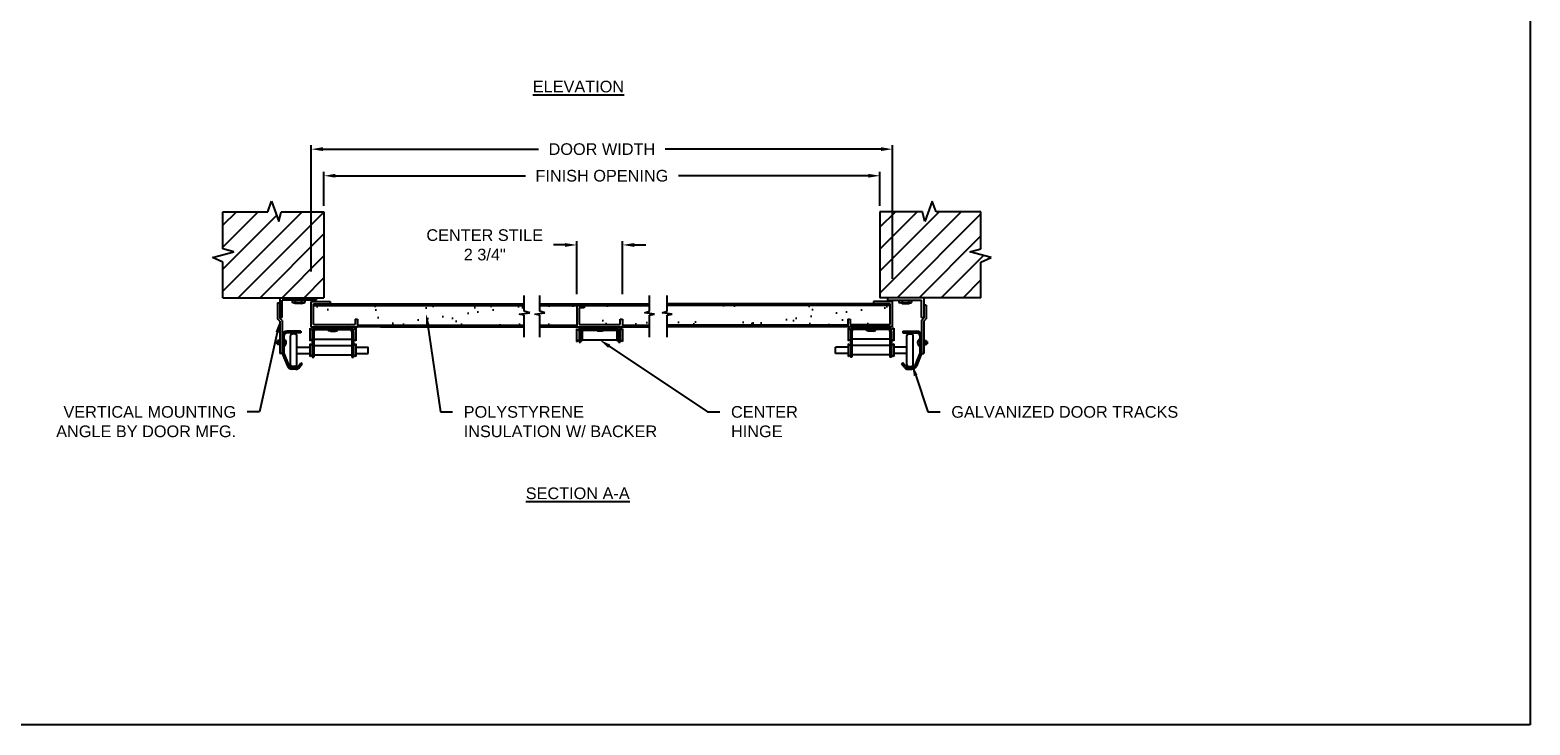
# Model space of a CAD drawing. Header units: inches. Extents: x 168.8 to 189.1, y 234.4 to 247.7.
# Tile 3 of 7: x 177 to 189.1, y 234.4 to 240. Entities that reach past the tile are written whole.
import ezdxf
from ezdxf import colors
from ezdxf.entities.mleader import LeaderData, LeaderLine
from ezdxf.math import Vec2, Vec3

# ---------------------------------------------------------------- set-up
doc = ezdxf.new("R2010")
doc.units = ezdxf.units.IN
doc.header["$LTSCALE"] = 0.25
doc.header["$MEASUREMENT"] = 0
for name, color, linetype in [('402', 7, 'Continuous'), ('ANNOTATIONS', 1, 'Continuous'), ('MANUAL PU', 7, 'Continuous')]:
    doc.layers.add(name, color=color, linetype=linetype)
doc.styles.add('ARIAL', font='arial.ttf', dxfattribs={"height": 0.09375})
doc.dimstyles.new('STANDARD$0', dxfattribs={"dimtxt": 0.09375, "dimasz": 0.09375, "dimexe": 0.03125, "dimexo": 0.046875, "dimgap": 0.09, "dimtad": 0, "dimtih": 1, "dimtoh": 1, "dimdec": 4, "dimzin": 0, "dimdsep": 46, "dimtxsty": 'ARIAL', "dimcen": 0.09, "dimadec": 0, "dimazin": 0, "dimtfac": 1, "dimtdec": 4, "dimtofl": 0, "dimtmove": 0, "dimatfit": 1, "dimfxl": 1, "dimtolj": 1, "dimtzin": 0, "dimarcsym": 0})

# ---------------------------------------------------------------- blocks, each defined once
blk = doc.blocks.new('*D5')
at = {"layer": 'ANNOTATIONS', "color": 0, "lineweight": -2, "transparency": 16777216}
for p, q in [((179.353, 238.622), (179.353, 238.896)), ((183.827, 238.622), (183.827, 238.896)), ((179.446, 238.864), (180.974, 238.864)), ((183.733, 238.864), (182.205, 238.864))]:
    blk.add_line(p, q, dxfattribs=at)
at = {"layer": 'ANNOTATIONS', "color": 0, "transparency": 16777216}
for points in [[(179.446, 238.88), (179.446, 238.849), (179.353, 238.864)], [(183.733, 238.88), (183.733, 238.849), (183.827, 238.864)]]:
    blk.add_solid(points, dxfattribs=at)
at = {"layer": 'defpoints', "color": 0, "transparency": 16777216}
for p in [(183.827, 238.864), (179.353, 238.575), (183.827, 238.575)]:
    blk.add_point(p, dxfattribs=at)
at = {"layer": 'ANNOTATIONS', "color": 0, "transparency": 16777216, "insert": (181.59, 238.864), "char_height": 0.09375, "attachment_point": 5, "style": 'ARIAL'}
blk.add_mtext('\\A1;FINISH OPENING', dxfattribs=at)
blk = doc.blocks.new('*D6')
at = {"layer": 'ANNOTATIONS', "color": 0, "lineweight": -2, "transparency": 16777216}
for p, q in [((179.251, 238.094), (179.251, 239.11)), ((179.345, 239.078), (181.081, 239.078)), ((183.835, 239.078), (182.099, 239.078)), ((183.928, 238.034), (183.928, 239.11))]:
    blk.add_line(p, q, dxfattribs=at)
at = {"layer": 'ANNOTATIONS', "color": 0, "transparency": 16777216}
for points in [[(179.345, 239.094), (179.345, 239.063), (179.251, 239.078)], [(183.835, 239.094), (183.835, 239.063), (183.928, 239.078)]]:
    blk.add_solid(points, dxfattribs=at)
at = {"layer": 'defpoints', "color": 0, "transparency": 16777216}
for p in [(179.251, 239.078), (179.251, 238.047), (183.928, 237.987)]:
    blk.add_point(p, dxfattribs=at)
at = {"layer": 'ANNOTATIONS', "color": 0, "transparency": 16777216, "insert": (181.59, 239.078), "char_height": 0.09375, "attachment_point": 5, "style": 'ARIAL'}
blk.add_mtext('\\A1;DOOR WIDTH', dxfattribs=at)
blk = doc.blocks.new('*D8')
at = {"layer": 'ANNOTATIONS', "color": 0, "lineweight": -2, "transparency": 16777216}
for p, q in [((181.293, 238.308), (181.2, 238.308)), ((181.387, 237.912), (181.387, 238.339)), ((181.756, 237.912), (181.756, 238.339)), ((181.85, 238.308), (181.943, 238.308))]:
    blk.add_line(p, q, dxfattribs=at)
at = {"layer": 'ANNOTATIONS', "color": 0, "transparency": 16777216}
for points in [[(181.293, 238.323), (181.293, 238.292), (181.387, 238.308)], [(181.85, 238.323), (181.85, 238.292), (181.756, 238.308)]]:
    blk.add_solid(points, dxfattribs=at)
at = {"layer": 'defpoints', "color": 0, "transparency": 16777216}
for p in [(181.756, 238.308), (181.387, 237.865), (181.756, 237.865)]:
    blk.add_point(p, dxfattribs=at)
at = {"layer": 'ANNOTATIONS', "color": 0, "transparency": 16777216, "insert": (180.647, 238.308), "char_height": 0.09375, "attachment_point": 5, "style": 'ARIAL'}
blk.add_mtext('\\A1;CENTER STILE \\P2 3/4"', dxfattribs=at)

msp = doc.modelspace()

# ---------------------------------------------------------------- hatches: boundary and pattern name
at = {"layer": '402'}
h = msp.add_hatch(dxfattribs=at)
h.set_pattern_fill('AR-SAND', color=256, scale=0.15)
h.set_pattern_definition([(37.5, (0, 0), (-0.009449, 0.28902357), [0, -0.228, 0, -0.255, 0, -0.24375]), (7.5, (0, 0), (0.2654665, 0.4233219), [0, -0.123, 0, -0.2055, 0, -0.07875]), (327.5, (-0.1845, 0), (0.46712128, 0.00084886), [0, -0.075, 0, -0.27, 0, -0.3525]), (317.5, (-0.1845, 0), (0.450919, 0.13165133), [0, -0.0375, 0, -0.177, 0, -0.2025])])
h.paths.add_polyline_path([(180.96514, 237.74211), (180.92446, 237.75072), (181.01055, 237.7629), (180.96514, 237.77418), (180.96514, 237.82057), (179.26991, 237.82057), (179.26991, 237.66774), (179.60376, 237.66774), (179.60376, 237.7114), (179.62284, 237.7114), (179.62284, 237.66138), (180.96514, 237.66138)])
h.paths.add_polyline_path([(183.90942, 237.82057), (182.11383, 237.82057), (182.11383, 237.77418), (182.07389, 237.7629), (182.15452, 237.75072), (182.11383, 237.74211), (182.11383, 237.66138), (183.56777, 237.66138), (183.56777, 237.7114), (183.58684, 237.7114), (183.58684, 237.66774), (183.90942, 237.66774)])
h.paths.add_polyline_path([(181.97171, 237.74211), (182.01239, 237.75072), (181.93177, 237.7629), (181.97171, 237.77418), (181.97171, 237.82057), (181.44678, 237.82057), (181.44678, 237.80149), (181.40621, 237.80149), (181.40621, 237.66774), (181.73679, 237.66774), (181.73679, 237.7114), (181.75586, 237.7114), (181.75586, 237.66138), (181.97171, 237.66138)])
h.paths.add_polyline_path([(181.38713, 237.82057), (181.09174, 237.82057), (181.09174, 237.77418), (181.13168, 237.7629), (181.05106, 237.75072), (181.09174, 237.74211), (181.09174, 237.66138), (181.38713, 237.66138)])
at = {"layer": 'MANUAL PU'}
h = msp.add_hatch(dxfattribs=at)
h.set_pattern_fill('ANSI31', color=256)
h.paths.add_polyline_path([(179.35256, 238.57545), (179.0083, 238.57545), (178.99069, 238.49533), (178.93224, 238.66046), (178.90041, 238.57545), (178.54078, 238.57545), (178.53881, 238.57348), (178.53881, 238.27635), (178.62829, 238.25323), (178.45585, 238.20647), (178.53881, 238.16846), (178.53881, 237.88249), (179.35256, 237.88249)])
h.paths.add_polyline_path([(184.64053, 238.16846), (184.72349, 238.20647), (184.55105, 238.25323), (184.64053, 238.27635), (184.64053, 238.57348), (184.63856, 238.57545), (184.27893, 238.57545), (184.2471, 238.66046), (184.18865, 238.49533), (184.17104, 238.57545), (183.82678, 238.57545), (183.82678, 237.88249), (184.64053, 237.88249)])

# ---------------------------------------------------------------- linework, layer by layer
at = {"layer": '402'}
for p, q in [((178.90041, 238.57545), (178.93224, 238.66046)), ((178.93224, 238.66046), (178.99069, 238.49533)), ((184.2471, 238.66046), (184.18865, 238.49533)), ((184.27893, 238.57545), (184.2471, 238.66046)), ((178.53881, 238.57545), (178.90041, 238.57545)), ((178.53881, 238.27635), (178.53881, 238.57545)), ((178.53881, 238.57348), (178.54078, 238.57545)), ((178.99069, 238.49533), (179.0083, 238.57545)), ((179.0083, 238.57545), (179.35256, 238.57545)), ((179.35256, 238.57545), (179.35256, 237.88249)), ((183.82678, 238.57545), (183.82678, 237.88249)), ((184.17104, 238.57545), (183.82678, 238.57545)), ((184.18865, 238.49533), (184.17104, 238.57545)), ((184.64053, 238.57545), (184.27893, 238.57545)), ((184.64053, 238.57348), (184.63856, 238.57545)), ((184.64053, 238.27635), (184.64053, 238.57545)), ((178.45585, 238.20647), (178.62829, 238.25323)), ((178.53881, 238.16846), (178.45585, 238.20647)), ((178.62829, 238.25323), (178.53881, 238.27635)), ((178.53881, 237.88249), (178.53881, 238.16846)), ((184.55105, 238.25323), (184.64053, 238.27635)), ((184.72349, 238.20647), (184.55105, 238.25323)), ((184.64053, 238.16846), (184.72349, 238.20647)), ((184.64053, 237.88249), (184.64053, 238.16846)), ((178.53881, 237.88249), (179.35256, 237.88249)), ((178.9793, 237.84281), (178.9793, 237.71446)), ((178.9793, 237.84281), (178.99837, 237.84281)), ((178.99837, 237.88249), (178.99837, 237.71896)), ((179.29082, 237.86342), (179.01745, 237.86342)), ((179.01745, 237.72355), (179.01745, 237.86342)), ((179.09691, 237.86342), (179.09691, 237.84434)), ((179.19863, 237.84434), (179.09691, 237.84434)), ((179.12234, 237.83799), (179.09691, 237.84434)), ((179.12234, 237.86342), (179.12234, 237.84434)), ((179.1732, 237.83799), (179.12234, 237.83799)), ((179.1732, 237.86342), (179.1732, 237.84434)), ((179.1732, 237.83799), (179.19863, 237.84434)), ((179.19863, 237.86342), (179.19863, 237.84434)), ((179.25084, 237.8521), (179.40342, 237.8521)), ((179.25084, 237.64867), (179.25084, 237.8521)), ((179.26991, 237.83303), (180.96514, 237.83303)), ((179.26991, 237.66774), (179.26991, 237.83303)), ((179.26991, 237.82057), (180.96514, 237.82057)), ((179.29082, 237.88249), (179.29082, 237.86342)), ((179.40342, 237.8521), (179.40342, 237.83303)), ((180.96514, 237.77418), (180.96514, 237.90217)), ((181.09174, 237.77418), (181.09174, 237.90217)), ((181.09174, 237.83303), (181.97171, 237.83303)), ((181.09174, 237.82057), (181.97171, 237.82057)), ((181.38713, 237.82057), (181.38713, 237.64867)), ((181.44678, 237.82057), (181.44678, 237.80149)), ((181.97171, 237.77418), (181.97171, 237.90217)), ((182.11383, 237.77418), (182.11383, 237.90217)), ((183.90942, 237.83303), (182.11383, 237.83303)), ((183.90942, 237.82057), (182.11383, 237.82057)), ((183.9285, 237.8521), (183.77592, 237.8521)), ((183.77592, 237.8521), (183.77592, 237.83303)), ((184.64053, 237.88249), (183.82678, 237.88249)), ((183.88852, 237.88249), (183.88852, 237.86342)), ((183.88852, 237.86342), (184.16189, 237.86342)), ((183.9285, 237.64867), (183.9285, 237.8521)), ((183.98071, 237.86342), (183.98071, 237.84434)), ((183.98071, 237.84434), (184.08242, 237.84434)), ((184.00614, 237.83799), (183.98071, 237.84434)), ((184.00614, 237.86342), (184.00614, 237.84434)), ((184.00614, 237.83799), (184.057, 237.83799)), ((184.057, 237.86342), (184.057, 237.84434)), ((184.057, 237.83799), (184.08242, 237.84434)), ((184.08242, 237.86342), (184.08242, 237.84434)), ((184.16189, 237.72355), (184.16189, 237.86342)), ((184.18096, 237.88249), (184.18096, 237.7186)), ((184.20004, 237.8237), (184.18096, 237.8237)), ((184.20004, 237.8237), (184.20004, 237.71411)), ((178.99837, 237.69539), (178.9793, 237.71446)), ((179.01745, 237.72355), (178.99837, 237.72355)), ((179.01745, 237.69988), (178.99837, 237.71896)), ((178.99837, 237.69539), (178.99837, 237.43578)), ((179.01745, 237.69988), (179.01745, 237.43578)), ((179.62284, 237.7114), (179.62284, 237.64867)), ((180.92446, 237.75072), (181.01055, 237.7629)), ((180.96514, 237.74211), (180.92446, 237.75072)), ((181.01055, 237.7629), (180.96514, 237.77418)), ((180.96514, 237.56602), (180.96514, 237.74211)), ((181.05106, 237.75072), (181.13168, 237.7629)), ((181.09174, 237.74211), (181.05106, 237.75072)), ((181.13168, 237.7629), (181.09174, 237.77418)), ((181.09174, 237.56602), (181.09174, 237.74211)), ((181.40621, 237.80149), (181.40621, 237.66774)), ((181.44678, 237.80149), (181.40621, 237.80149)), ((181.75586, 237.7114), (181.75586, 237.64867)), ((181.93177, 237.7629), (181.97171, 237.77418)), ((182.01239, 237.75072), (181.93177, 237.7629)), ((181.97171, 237.74211), (182.01239, 237.75072)), ((181.97171, 237.56602), (181.97171, 237.74211)), ((182.07389, 237.7629), (182.11383, 237.77418)), ((182.15452, 237.75072), (182.07389, 237.7629)), ((182.11383, 237.74211), (182.15452, 237.75072)), ((182.11383, 237.56602), (182.11383, 237.74211)), ((183.56777, 237.7114), (183.56777, 237.64867)), ((183.58684, 237.7114), (183.58684, 237.66774)), ((184.16189, 237.72355), (184.18096, 237.72355)), ((184.16189, 237.69953), (184.18096, 237.7186)), ((184.16189, 237.69953), (184.16189, 237.43578)), ((184.18096, 237.69503), (184.20004, 237.71411)), ((184.18096, 237.69503), (184.18096, 237.43578)), ((179.03016, 237.57564), (179.03016, 237.43823)), ((179.16755, 237.61379), (179.05559, 237.61379)), ((179.16755, 237.60107), (179.05559, 237.60107)), ((179.08454, 237.3436), (179.08454, 237.57882)), ((179.12268, 237.59154), (179.09725, 237.59154)), ((179.13539, 237.3436), (179.13539, 237.57882)), ((179.16755, 237.61379), (179.16755, 237.60107)), ((179.23978, 237.63933), (179.23978, 237.53761)), ((179.23978, 237.63933), (179.26162, 237.62477)), ((179.25084, 237.64867), (179.62284, 237.64867)), ((179.25885, 237.61052), (179.25885, 237.40399)), ((179.26991, 237.66774), (179.60376, 237.66774)), ((179.27157, 237.61052), (179.27157, 237.40399)), ((179.27731, 237.62661), (179.38723, 237.62661)), ((179.297, 237.63595), (179.55164, 237.63595)), ((179.38723, 237.63595), (179.38723, 237.62012)), ((179.38723, 237.62012), (179.46141, 237.62012)), ((179.40577, 237.61549), (179.38723, 237.62012)), ((179.40577, 237.63595), (179.40577, 237.62012)), ((179.40577, 237.61549), (179.44287, 237.61549)), ((179.44287, 237.63595), (179.44287, 237.62012)), ((179.44287, 237.61549), (179.46141, 237.62012)), ((179.46141, 237.63595), (179.46141, 237.62012)), ((179.46141, 237.62661), (179.57134, 237.62661)), ((179.57707, 237.61052), (179.57707, 237.40399)), ((179.58703, 237.62477), (179.60886, 237.63933)), ((179.58979, 237.61052), (179.58979, 237.40399)), ((179.60886, 237.63933), (179.60886, 237.53761)), ((179.62284, 237.66138), (180.96514, 237.66138)), ((179.80919, 237.64867), (180.96514, 237.64867)), ((181.09174, 237.66138), (181.38713, 237.66138)), ((181.09174, 237.64867), (181.97171, 237.64867)), ((181.38678, 237.63403), (181.38678, 237.53232)), ((181.38678, 237.63403), (181.40586, 237.62132)), ((181.40586, 237.64867), (181.40586, 237.52596)), ((181.40621, 237.66774), (181.73679, 237.66774)), ((181.41857, 237.63595), (181.41857, 237.52596)), ((181.41857, 237.63595), (181.72407, 237.63595)), ((181.41857, 237.62768), (181.43129, 237.62768)), ((181.43129, 237.62768), (181.43129, 237.53867)), ((181.43129, 237.62132), (181.53894, 237.62132)), ((181.53605, 237.63595), (181.53605, 237.62204)), ((181.53605, 237.62204), (181.61023, 237.62204)), ((181.55459, 237.61741), (181.53605, 237.62204)), ((181.55459, 237.63595), (181.55459, 237.62204)), ((181.55459, 237.61741), (181.59169, 237.61741)), ((181.59169, 237.63595), (181.59169, 237.62204)), ((181.59169, 237.61741), (181.61023, 237.62204)), ((181.60734, 237.62132), (181.71136, 237.62132)), ((181.61023, 237.63595), (181.61023, 237.62204)), ((181.71136, 237.62768), (181.71136, 237.53867)), ((181.71136, 237.62768), (181.72407, 237.62768)), ((181.72407, 237.63595), (181.72407, 237.52596)), ((181.73679, 237.64867), (181.73679, 237.52596)), ((181.75586, 237.63403), (181.73679, 237.62132)), ((181.75586, 237.66138), (181.97171, 237.66138)), ((181.75586, 237.63403), (181.75586, 237.53232)), ((183.56777, 237.66138), (182.11383, 237.66138)), ((183.9285, 237.64867), (183.56777, 237.64867)), ((183.57048, 237.63933), (183.57048, 237.53761)), ((183.59231, 237.62477), (183.57048, 237.63933)), ((183.58955, 237.61052), (183.58955, 237.40399)), ((183.60227, 237.61052), (183.60227, 237.40399)), ((183.71792, 237.62661), (183.608, 237.62661)), ((183.88234, 237.63595), (183.6277, 237.63595)), ((183.73647, 237.61549), (183.71792, 237.62012)), ((183.79211, 237.62012), (183.71792, 237.62012)), ((183.73647, 237.63595), (183.73647, 237.62012)), ((183.77356, 237.61549), (183.73647, 237.61549)), ((183.77356, 237.63595), (183.77356, 237.62012)), ((183.77356, 237.61549), (183.79211, 237.62012)), ((183.79211, 237.63595), (183.79211, 237.62012)), ((183.90203, 237.62661), (183.79211, 237.62661)), ((183.90777, 237.61052), (183.90777, 237.40399)), ((183.93956, 237.63933), (183.92048, 237.62661)), ((183.92048, 237.61052), (183.92048, 237.40399)), ((183.93956, 237.63933), (183.93956, 237.53761)), ((184.01179, 237.61379), (184.12375, 237.61379)), ((184.01179, 237.61379), (184.01179, 237.60107)), ((184.01179, 237.60107), (184.12375, 237.60107)), ((184.04394, 237.3436), (184.04394, 237.57882)), ((184.05666, 237.59154), (184.08209, 237.59154)), ((184.0948, 237.3436), (184.0948, 237.57882)), ((184.14918, 237.57564), (184.14918, 237.43823)), ((178.97294, 237.5316), (178.97294, 237.51253)), ((178.9793, 237.5316), (178.97294, 237.5316)), ((178.9793, 237.51253), (178.97294, 237.51253)), ((178.9793, 237.53796), (178.9793, 237.50617)), ((178.99837, 237.53796), (178.9793, 237.53796)), ((178.99837, 237.52842), (178.9793, 237.52842)), ((178.99837, 237.51571), (178.9793, 237.51571)), ((178.99837, 237.50617), (178.9793, 237.50617)), ((179.13539, 237.48664), (179.23978, 237.48664)), ((179.23978, 237.53761), (179.25885, 237.55032)), ((179.23978, 237.51207), (179.23978, 237.41035)), ((179.23978, 237.51207), (179.25885, 237.49935)), ((179.27157, 237.55032), (179.57707, 237.55032)), ((179.27157, 237.49935), (179.57707, 237.49935)), ((179.58979, 237.55032), (179.60886, 237.53761)), ((179.58979, 237.49935), (179.60886, 237.51207)), ((179.60886, 237.51207), (179.60886, 237.41035)), ((179.60886, 237.48664), (179.70906, 237.48664)), ((181.38678, 237.53232), (181.40586, 237.54503)), ((181.40586, 237.52596), (181.41857, 237.52596)), ((181.41857, 237.53867), (181.43129, 237.53867)), ((181.43129, 237.54503), (181.71136, 237.54503)), ((181.71136, 237.53867), (181.72407, 237.53867)), ((181.72407, 237.52596), (181.73679, 237.52596)), ((181.73679, 237.54503), (181.75586, 237.53232)), ((183.57048, 237.48664), (183.47028, 237.48664)), ((183.58955, 237.55032), (183.57048, 237.53761)), ((183.58955, 237.49935), (183.57048, 237.51207)), ((183.57048, 237.51207), (183.57048, 237.41035)), ((183.90777, 237.55032), (183.60227, 237.55032)), ((183.90777, 237.49935), (183.60227, 237.49935)), ((183.93956, 237.53761), (183.92048, 237.55032)), ((183.93956, 237.51207), (183.92048, 237.49935)), ((183.93956, 237.51207), (183.93956, 237.41035)), ((184.04394, 237.48664), (183.93956, 237.48664)), ((184.18096, 237.53796), (184.20004, 237.53796)), ((184.18096, 237.52842), (184.20004, 237.52842)), ((184.18096, 237.51571), (184.20004, 237.51571)), ((184.18096, 237.50617), (184.20004, 237.50617)), ((184.20004, 237.53796), (184.20004, 237.50617)), ((184.20004, 237.5316), (184.20639, 237.5316)), ((184.20004, 237.51253), (184.20639, 237.51253)), ((184.20639, 237.5316), (184.20639, 237.51253)), ((179.01745, 237.43578), (178.99837, 237.43578)), ((179.01745, 237.43578), (179.05871, 237.33261)), ((179.03016, 237.43823), (179.07052, 237.33733)), ((179.1258, 237.32135), (179.09413, 237.32135)), ((179.12268, 237.33088), (179.09725, 237.33088)), ((179.13539, 237.43578), (179.23978, 237.43578)), ((179.14596, 237.33128), (179.16755, 237.35937)), ((179.15605, 237.32353), (179.17763, 237.35163)), ((179.16755, 237.35937), (179.17763, 237.35163)), ((179.23978, 237.41035), (179.25885, 237.42306)), ((179.25885, 237.40399), (179.27157, 237.40399)), ((179.27157, 237.42306), (179.57707, 237.42306)), ((179.57707, 237.40399), (179.58979, 237.40399)), ((179.58979, 237.42306), (179.60886, 237.41035)), ((179.60886, 237.43578), (179.70906, 237.43578)), ((183.57048, 237.43578), (183.47028, 237.43578)), ((183.58955, 237.42306), (183.57048, 237.41035)), ((183.60227, 237.40399), (183.58955, 237.40399)), ((183.90777, 237.42306), (183.60227, 237.42306)), ((183.92048, 237.40399), (183.90777, 237.40399)), ((183.93956, 237.41035), (183.92048, 237.42306)), ((184.04394, 237.43578), (183.93956, 237.43578)), ((184.01179, 237.35937), (184.00171, 237.35163)), ((184.02329, 237.32353), (184.00171, 237.35163)), ((184.03338, 237.33128), (184.01179, 237.35937)), ((184.05354, 237.32135), (184.08521, 237.32135)), ((184.05666, 237.33088), (184.08209, 237.33088)), ((184.14918, 237.43823), (184.10882, 237.33733)), ((184.16189, 237.43578), (184.12062, 237.33261)), ((184.16189, 237.43578), (184.18096, 237.43578)), ((179.1258, 237.30863), (179.09413, 237.30863)), ((184.05354, 237.30863), (184.08521, 237.30863))]:
    msp.add_line(p, q, dxfattribs=at)
at = {"layer": '402', "linetype": 'Continuous'}
for p, q in [((183.90942, 237.66774), (183.90942, 237.83303)), ((179.60376, 237.7114), (179.62284, 237.7114)), ((179.60376, 237.7114), (179.60376, 237.66774)), ((181.73679, 237.7114), (181.75586, 237.7114)), ((181.73679, 237.66774), (181.73679, 237.7114)), ((183.56777, 237.7114), (183.58684, 237.7114)), ((179.80919, 237.64867), (179.62284, 237.64867)), ((183.56777, 237.64867), (182.11383, 237.64867)), ((183.58684, 237.66774), (183.90942, 237.66774)), ((183.71792, 237.62012), (183.71792, 237.63595)), ((179.70906, 237.43578), (179.70906, 237.48664)), ((183.47028, 237.43578), (183.47028, 237.48664))]:
    msp.add_line(p, q, dxfattribs=at)
at = {"layer": '402'}
for centre, radius, start, end in [((179.05559, 237.57564), 0.03814, 90, 180), ((179.05559, 237.57564), 0.02543, 90, 180), ((179.09725, 237.57882), 0.01271, 90, 180), ((179.12268, 237.57882), 0.01271, 0, 90), ((179.297, 237.61052), 0.03814, 90, 180), ((179.297, 237.61052), 0.02543, 90, 180), ((179.55164, 237.61052), 0.03814, 0, 90), ((179.55164, 237.61052), 0.02543, 0, 90), ((183.6277, 237.61052), 0.03814, 90, 180), ((183.6277, 237.61052), 0.02543, 90, 180), ((183.88234, 237.61052), 0.03814, 0, 90), ((183.88234, 237.61052), 0.02543, 0, 90), ((184.05666, 237.57882), 0.01271, 90, 180), ((184.08209, 237.57882), 0.01271, 0, 90), ((184.12375, 237.57564), 0.03814, 0, 90), ((184.12375, 237.57564), 0.02543, 0, 90), ((179.02274, 237.52206), 0.02649, 286.260205, 73.739795), ((184.15659, 237.52206), 0.02649, 106.260205, 253.739795), ((179.09413, 237.34678), 0.03814, 201.801409, 270), ((179.09413, 237.34678), 0.02543, 201.801409, 270), ((179.09725, 237.3436), 0.01271, 180, 270), ((179.12268, 237.3436), 0.01271, 270, 0), ((179.1258, 237.34678), 0.02543, 270, 322.462874), ((179.1258, 237.34678), 0.03814, 270, 322.462874), ((184.05354, 237.34678), 0.03814, 217.537126, 270), ((184.05354, 237.34678), 0.02543, 217.537126, 270), ((184.05666, 237.3436), 0.01271, 180, 270), ((184.08209, 237.3436), 0.01271, 270, 0), ((184.08521, 237.34678), 0.02543, 270, 338.198591), ((184.08521, 237.34678), 0.03814, 270, 338.198591)]:
    msp.add_arc(centre, radius, start, end, dxfattribs=at)
at = {"layer": 'defpoints'}
msp.add_lwpolyline([(189.05875, 234.44685), (168.77187, 234.44685), (168.77187, 247.18196), (189.05875, 247.18196)], close=True, dxfattribs=at)

# ---------------------------------------------------------------- texts
at = {"layer": 'ANNOTATIONS', "char_height": 0.09375, "attachment_point": 2, "style": 'ARIAL'}
for s, insert, width in [('{\\LELEVATION}', (181.40115, 239.62859), 3.0834986), ('{\\LSECTION A-A}', (181.39525, 236.35718), 1.3823677)]:
    msp.add_mtext(s, dxfattribs=dict(at, insert=insert, width=width))

# ---------------------------------------------------------------- dimensions: what is measured, and where the dimension line sits
at = {"layer": 'ANNOTATIONS'}
for base, p1, p2, text, picture, middle in [((179.25084, 239.07839), (183.9285, 237.98738), (179.25084, 238.04698), 'DOOR WIDTH', '*D6', (181.58967, 239.07839)), ((183.82678, 238.86445), (179.35256, 238.57545), (183.82678, 238.57545), 'FINISH OPENING', '*D5', (181.58967, 238.86445))]:
    dim = msp.add_linear_dim(base=base, p1=p1, p2=p2, text=text, dimstyle='STANDARD$0', dxfattribs=at)
    dim.commit()
    dim.dimension.update_dxf_attribs({"geometry": picture, "text_midpoint": middle})
dim = msp.add_linear_dim(base=(181.75586, 238.30771), p1=(181.38713, 237.86482), p2=(181.75586, 237.86482), text='CENTER STILE \\P2 3/4"', dimstyle='STANDARD$0', dxfattribs=at)
dim.commit()
dim.dimension.update_dxf_attribs({"geometry": '*D8', "text_midpoint": (180.64702, 238.30771), "dimtype": 160})

# ---------------------------------------------------------------- leaders
ml = msp.add_multileader_mtext('Standard', dxfattribs=at)
ml.set_content('VERTICAL MOUNTING ANGLE BY DOOR MFG.', color=256, style='ARIAL')
ml.set_leader_properties()
ml.build(insert=Vec2(0, 0))
ml.multileader.update_dxf_attribs({"dogleg_length": 0.36, "arrow_head_size": 0.09375})
ctx = ml.context
ctx.base_point, ctx.char_height, ctx.arrow_head_size, ctx.landing_gap_size, ctx.plane_origin = Vec3(177.11951, 236.96422), 0.09375, 0.09375, 0.09, Vec3(176.62251, 236.53099)
ctx.text_align_type = 2
notes = []
notes.append((ctx, [(1, (1, 1, 0), (178.83422, 236.96422), (-1, 0), 0.09796, [(0, [(178.99837, 237.69539)], 0, [])])]))
ctx.mtext.insert, ctx.mtext.width, ctx.mtext.alignment, ctx.mtext.flow_direction = Vec3(178.64627, 237.01189), 1.455841, 3, 5
ml = msp.add_multileader_mtext('Standard', dxfattribs=at)
ml.set_content('POLYSTYRENE INSULATION W/ BACKER', color=256, style='ARIAL')
ml.set_leader_properties()
ml.build(insert=Vec2(0, 0))
ml.multileader.update_dxf_attribs({"dogleg_length": 0.36, "arrow_head_size": 0.09375})
ctx = ml.context
ctx.base_point, ctx.char_height, ctx.arrow_head_size, ctx.landing_gap_size, ctx.plane_origin = Vec3(180.38782, 236.96422), 0.09375, 0.09375, 0.09, Vec3(177.15079, 236.53099)
notes.append((ctx, [(0, (1, 1, 0), (180.28986, 236.96422), (1, 0), 0.09796, [(0, [(180.17576, 237.75122)], 0, [])])]))
ctx.mtext.insert, ctx.mtext.width, ctx.mtext.flow_direction = Vec3(180.47782, 237.01189), 1.7447527, 5
ml = msp.add_multileader_mtext('Standard', dxfattribs=at)
ml.set_content('CENTER \\PHINGE', color=256, style='ARIAL')
ml.set_leader_properties()
ml.build(insert=Vec2(0, 0))
ml.multileader.update_dxf_attribs({"dogleg_length": 0.36, "arrow_head_size": 0.09375})
ctx = ml.context
ctx.base_point, ctx.char_height, ctx.arrow_head_size, ctx.landing_gap_size, ctx.plane_origin = Vec3(182.53884, 236.96422), 0.09375, 0.09375, 0.09, Vec3(179.30181, 236.53099)
notes.append((ctx, [(0, (1, 1, 0), (182.44089, 236.96422), (1, 0), 0.09796, [(0, [(181.57132, 237.54503)], 0, [])])]))
ctx.mtext.insert, ctx.mtext.width, ctx.mtext.flow_direction = Vec3(182.62884, 237.01189), 1.7447527, 5
ml = msp.add_multileader_mtext('Standard', dxfattribs=at)
ml.set_content('GALVANIZED DOOR TRACKS', color=256, style='ARIAL')
ml.set_leader_properties()
ml.build(insert=Vec2(0, 0))
ml.multileader.update_dxf_attribs({"dogleg_length": 0.36, "arrow_head_size": 0.09375})
ctx = ml.context
ctx.base_point, ctx.char_height, ctx.arrow_head_size, ctx.landing_gap_size, ctx.plane_origin = Vec3(184.31165, 236.96422), 0.09375, 0.09375, 0.09, Vec3(181.8269, 236.53099)
notes.append((ctx, [(0, (1, 1, 0), (184.21369, 236.96422), (1, 0), 0.09796, [(0, [(184.08521, 237.34678)], 0, [])])]))
ctx.mtext.insert, ctx.mtext.width, ctx.mtext.flow_direction = Vec3(184.40165, 237.01189), 1.7447527, 5
for ctx, leaders in notes:
    for number, flags, end, landing, length, lines in leaders:
        leader = LeaderData()
        leader.index, (leader.has_last_leader_line, leader.has_dogleg_vector, leader.attachment_direction) = number, flags
        leader.last_leader_point, leader.dogleg_vector, leader.dogleg_length = Vec3(end), Vec3(landing), length
        for number, points, colour, breaks in lines:
            line = LeaderLine()
            line.index, line.vertices, line.color, line.breaks = number, Vec3.list(points), colors.encode_raw_color(colour), breaks
            leader.lines.append(line)
        ctx.leaders.append(leader)

doc.saveas('drawing.dxf')
